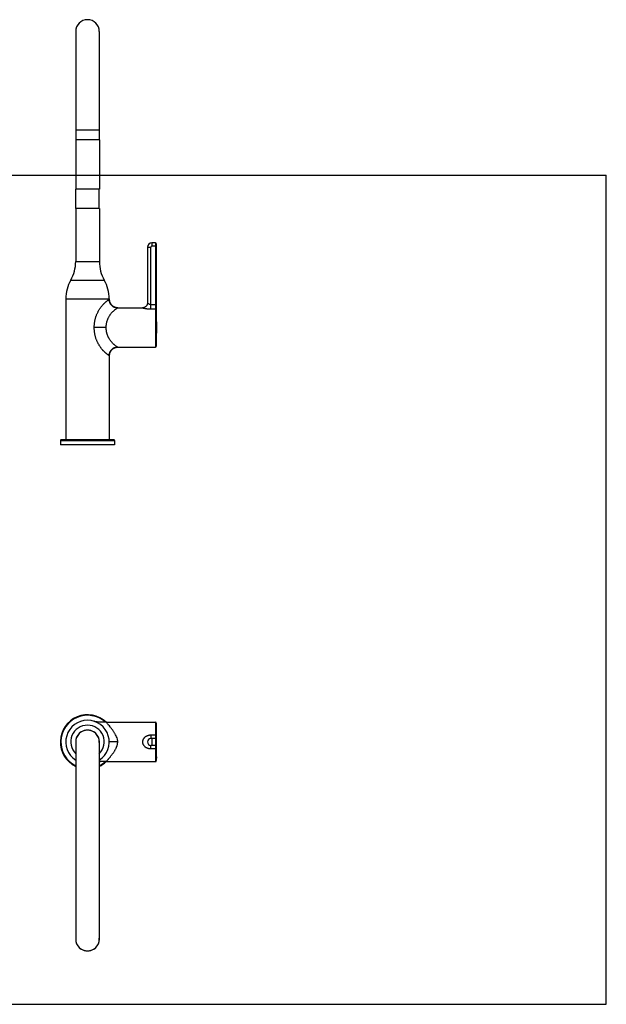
# Model space of a CAD drawing. Header units: millimetres. Extents: x 0 to 1189, y 0 to 999.
# Tile 4 of 4: x 594 to 1189, y 0 to 999. Entities that reach past the tile are written whole.
import ezdxf

# ---------------------------------------------------------------- set-up
doc = ezdxf.new("R2010")
doc.units = ezdxf.units.MM
doc.header["$LTSCALE"] = 65.395
doc.layers.get('0').update_dxf_attribs({"linetype": 'CONTINUOUS'})

msp = doc.modelspace()

# ---------------------------------------------------------------- linework, layer by layer
at = {"color": 7, "linetype": 'CONTINUOUS'}
for p, q in [((651.27, 986.82), (651.27, 876.82)), ((675.17, 986.82), (675.17, 876.82)), ((651.22, 876.82), (651.22, 826.82)), ((675.22, 876.82), (651.22, 876.82)), ((675.22, 876.82), (675.22, 826.82)), ((0, 841), (1189, 841)), ((1189, 0), (1189, 841)), ((675.22, 826.82), (651.22, 826.82)), ((651.27, 807.23), (651.27, 826.82)), ((675.17, 807.23), (675.17, 826.82)), ((651.22, 807.23), (651.22, 753.52)), ((675.22, 807.23), (651.22, 807.23)), ((675.22, 807.23), (675.22, 753.52)), ((731.96, 772.52), (728.46, 772.52)), ((732.96, 771.52), (732.96, 667.52)), ((723.96, 768.02), (723.96, 711.52)), ((641.22, 715.57), (641.22, 572.52)), ((685.22, 715.57), (685.22, 715.12)), ((693.82, 706.52), (693.61, 706.52)), ((693.82, 706.52), (718.96, 706.52)), ((722.14, 707.66), (722.02, 707.56)), ((722.26, 707.77), (722.14, 707.66)), ((722.29, 707.79), (722.26, 707.77)), ((722.38, 707.87), (722.27, 707.78)), ((732.96, 692.16), (732.98, 692.16)), ((732.98, 692.16), (732.98, 680.88)), ((732.96, 680.88), (732.98, 680.88)), ((693.82, 666.52), (731.96, 666.52)), ((685.22, 657.92), (685.22, 658.13)), ((685.22, 657.92), (685.22, 572.52)), ((635.72, 572.02), (635.72, 567.52)), ((690.22, 572.52), (636.22, 572.52)), ((690.72, 572.02), (690.72, 567.52)), ((690.72, 567.52), (635.72, 567.52)), ((670.07, 287.06), (670.06, 287.06)), ((670.09, 287.05), (670.07, 287.06)), ((682.13, 286.15), (731.96, 286.15)), ((732.96, 285.15), (732.96, 247.15)), ((732.98, 282.65), (732.96, 282.65)), ((732.96, 281.66), (732.98, 281.66)), ((732.96, 281.19), (732.98, 281.19)), ((732.98, 281.19), (732.98, 282.65)), ((651.27, 266.15), (651.27, 66.15)), ((675.17, 266.15), (675.17, 66.15)), ((731.96, 269.65), (727.46, 269.65)), ((731.96, 262.65), (727.46, 262.65)), ((732.96, 251.12), (732.98, 251.12)), ((732.96, 250.65), (732.98, 250.65)), ((732.98, 251.12), (732.98, 249.65)), ((676.22, 246.17), (676.22, 246.17)), ((682.13, 246.15), (731.96, 246.15)), ((732.96, 249.65), (732.98, 249.65)), ((0, 0), (1189, 0))]:
    msp.add_line(p, q, dxfattribs=at)
at = {"color": 9, "linetype": 'CONTINUOUS'}
for p, q in [((675.17, 886.82), (651.27, 886.82)), ((728.46, 772.52), (728.46, 769.02)), ((731.96, 772.52), (731.96, 666.52)), ((723.96, 768.02), (727.46, 768.02)), ((727.46, 705.33), (727.46, 768.02)), ((732.96, 769.02), (728.46, 769.02)), ((651.22, 753.52), (675.22, 753.52)), ((646.22, 734.55), (680.22, 734.55)), ((641.22, 715.57), (685.22, 715.57)), ((727.46, 710.03), (732.96, 710.03)), ((727.46, 705.33), (731.96, 705.33)), ((682.13, 686.52), (670.02, 686.52)), ((635.72, 572.02), (690.72, 572.02)), ((731.96, 286.15), (731.96, 246.15)), ((727.46, 272.95), (727.46, 269.65)), ((731.96, 272.95), (727.46, 272.95)), ((727.46, 259.35), (727.46, 262.65)), ((728.46, 269.65), (728.46, 262.65)), ((727.46, 259.35), (731.96, 259.35))]:
    msp.add_line(p, q, dxfattribs=at)
at = {"color": 7, "linetype": 'CONTINUOUS'}
for points in [[(685.23, 714.67), (685.22, 714.91), (685.22, 715.12)], [(693.61, 706.52), (693.37, 706.53), (693.13, 706.55), (692.89, 706.57), (692.65, 706.6), (692.41, 706.64), (692.17, 706.68), (691.93, 706.73), (691.7, 706.78), (691.46, 706.85), (691.23, 706.92), (691, 706.99), (690.77, 707.08), (690.55, 707.16), (690.32, 707.26), (690.1, 707.36), (689.89, 707.47), (689.67, 707.58), (689.46, 707.7), (689.25, 707.83), (689.05, 707.96), (688.85, 708.1), (688.65, 708.24), (688.46, 708.39), (688.27, 708.55), (688.09, 708.7), (687.91, 708.87), (687.74, 709.04), (687.57, 709.21), (687.4, 709.39), (687.24, 709.57), (687.09, 709.76), (686.94, 709.95), (686.8, 710.15), (686.66, 710.35), (686.53, 710.55), (686.4, 710.76), (686.28, 710.97), (686.17, 711.19), (686.06, 711.4), (685.96, 711.62), (685.86, 711.85), (685.77, 712.07), (685.69, 712.3), (685.62, 712.53), (685.55, 712.76), (685.48, 713), (685.43, 713.23), (685.38, 713.47), (685.33, 713.71), (685.3, 713.95), (685.27, 714.19), (685.24, 714.43), (685.23, 714.67)], [(723.55, 709.54), (723.48, 709.4), (723.42, 709.26), (723.34, 709.12), (723.26, 708.98), (723.18, 708.85), (723.09, 708.71), (723, 708.58), (722.91, 708.46), (722.81, 708.33), (722.71, 708.21), (722.6, 708.1), (722.49, 707.98), (722.38, 707.87)], [(723.96, 711.52), (723.95, 711.39), (723.95, 711.23), (723.94, 711.07), (723.92, 710.92), (723.9, 710.76), (723.87, 710.6), (723.84, 710.45), (723.8, 710.29), (723.76, 710.14), (723.72, 709.99), (723.67, 709.84), (723.61, 709.69), (723.55, 709.54)], [(720.33, 706.71), (720.18, 706.67), (720.02, 706.63), (719.87, 706.6), (719.71, 706.58), (719.56, 706.56), (719.4, 706.54), (719.24, 706.53), (719.08, 706.52), (718.96, 706.52)], [(721.21, 707.06), (721.07, 706.99), (720.93, 706.92), (720.78, 706.86), (720.63, 706.81), (720.48, 706.76), (720.33, 706.71)], [(722.02, 707.56), (721.89, 707.47), (721.76, 707.38), (721.63, 707.29), (721.49, 707.21), (721.35, 707.13), (721.21, 707.06)], [(685.22, 658.13), (685.23, 658.37), (685.24, 658.61), (685.27, 658.85), (685.3, 659.09), (685.33, 659.33), (685.38, 659.57), (685.43, 659.81), (685.48, 660.04), (685.55, 660.28), (685.62, 660.51), (685.69, 660.74), (685.77, 660.97), (685.86, 661.19), (685.96, 661.41), (686.06, 661.63), (686.17, 661.85), (686.28, 662.07), (686.4, 662.28), (686.53, 662.48), (686.66, 662.69), (686.8, 662.89), (686.94, 663.09), (687.09, 663.28), (687.25, 663.47), (687.4, 663.65), (687.57, 663.83), (687.74, 664), (687.91, 664.17), (688.09, 664.34), (688.27, 664.49), (688.46, 664.65), (688.65, 664.8), (688.85, 664.94), (689.05, 665.08), (689.26, 665.21), (689.46, 665.34), (689.67, 665.46), (689.89, 665.57), (690.11, 665.68), (690.33, 665.78), (690.55, 665.87), (690.77, 665.96), (691, 666.05), (691.23, 666.12), (691.47, 666.19), (691.7, 666.25), (691.94, 666.31), (692.17, 666.36), (692.41, 666.4), (692.65, 666.44), (692.89, 666.47), (693.13, 666.49), (693.37, 666.51)], [(693.37, 666.51), (693.62, 666.52), (693.82, 666.52)], [(675.17, 246.12), (675.26, 246.13), (675.77, 246.16), (676.22, 246.17)]]:
    msp.add_lwpolyline(points, dxfattribs=at)
for centre, radius, start, end in [((663.22, 986.82), 11.95, 0, 180), ((728.46, 768.02), 4.5, 90, 180), ((731.96, 771.52), 1, 0, 90), ((612.72, 753.52), 38.5, 330.47373, 360), ((713.72, 753.52), 38.5, 180, 209.52627), ((679.72, 715.57), 38.5, 150.47373, 180), ((646.72, 715.57), 38.5, 0, 29.52627), ((693.74, 715.12), 8.53, 180.00068, 181.71672), ((693.82, 715.12), 8.6, 181.7005, 268.3037), ((693.82, 715.04), 8.53, 268.28752, 269.99933), ((693.82, 657.92), 8.6, 91.6846, 178.29998), ((693.82, 657.99), 8.52, 90.00066, 91.7007), ((731.96, 667.52), 1, 270, 360), ((693.74, 657.92), 8.53, 178.28377, 179.99933), ((636.22, 572.02), 0.5, 90, 180), ((690.22, 572.02), 0.5, 0, 90), ((663.22, 266.15), 27.5, 46.66099, 244.24271), ((663.22, 266.15), 22, 302.90275, 237.09725), ((674.8, 301.8), 15.48, 251.99449, 252.14378), ((731.96, 285.15), 1, 0, 90), ((663.22, 266.15), 12, 354.82117, 185.17883), ((663.22, 266.15), 11.95, 0, 180), ((727.46, 266.15), 3.5, 90, 270), ((731.96, 268.65), 1, 0, 90), ((731.96, 263.65), 1, 270, 360), ((677.26, 211.07), 35.12, 92.113, 93.40978), ((663.22, 266.15), 27.5, 295.75729, 313.33796), ((677.45, 206.19), 40, 91.76315, 92.13139), ((731.96, 247.15), 1, 270, 360), ((663.22, 66.15), 12, 174.82117, 5.17883), ((663.22, 66.15), 11.95, 180, 360)]:
    msp.add_arc(centre, radius, start, end, dxfattribs=at)
at = {"color": 9, "linetype": 'CONTINUOUS'}
for centre, radius, start, end in [((728.46, 768.02), 1, 90, 180), ((663.22, 266.15), 27, 47.7828, 243.72925), ((663.22, 266.15), 17, 314.66875, 225.33125), ((663.22, 266.15), 27, 296.27075, 312.21614)]:
    msp.add_arc(centre, radius, start, end, dxfattribs=at)
for points, knots in [([(670.02, 686.52), (670.02, 687), (670.04, 687.95), (670.12, 689.37), (670.27, 690.77), (670.47, 692.16), (670.72, 693.54), (671.03, 694.91), (671.39, 696.26), (671.8, 697.56), (672.25, 698.81), (672.73, 700.03), (673.26, 701.22), (673.84, 702.39), (674.45, 703.53), (675.08, 704.62), (675.73, 705.64), (676.38, 706.59), (677.04, 707.47), (677.69, 708.29), (678.34, 709.06), (678.97, 709.78), (679.58, 710.43), (680.18, 711.04), (680.75, 711.59), (681.31, 712.1), (681.83, 712.56), (682.33, 712.98), (682.8, 713.36), (683.23, 713.7), (683.63, 714), (683.98, 714.27), (684.3, 714.49), (684.57, 714.68), (684.79, 714.84), (684.97, 714.96), (685.1, 715.04), (685.17, 715.09), (685.21, 715.11), (685.22, 715.12)], [0, 0, 0, 0, 0.042475, 0.084544, 0.126334, 0.167951, 0.20953, 0.251287, 0.292833, 0.33327, 0.372556, 0.411231, 0.449824, 0.488592, 0.527032, 0.564488, 0.600365, 0.634486, 0.666985, 0.698078, 0.727849, 0.756201, 0.782939, 0.808047, 0.831644, 0.853801, 0.874601, 0.893987, 0.911873, 0.928203, 0.942958, 0.956109, 0.967617, 0.977437, 0.98553, 0.991859, 0.996388, 0.9991, 1, 1, 1, 1]), ([(723.96, 711.52), (723.96, 711.52), (723.97, 711.51), (724, 711.49), (724.04, 711.45), (724.11, 711.4), (724.19, 711.33), (724.3, 711.24), (724.44, 711.15), (724.6, 711.03), (724.78, 710.91), (724.99, 710.78), (725.22, 710.65), (725.46, 710.52), (725.71, 710.41), (725.96, 710.3), (726.22, 710.22), (726.47, 710.15), (726.72, 710.09), (726.97, 710.06), (727.22, 710.03), (727.38, 710.03), (727.46, 710.03)], [0, 0, 0, 0, 0.002869, 0.011615, 0.026534, 0.047933, 0.076131, 0.111516, 0.154421, 0.204918, 0.262613, 0.32647, 0.394806, 0.465738, 0.537286, 0.60805, 0.677499, 0.745309, 0.811367, 0.875713, 0.938504, 1, 1, 1, 1]), ([(682.13, 686.52), (682.13, 686.82), (682.14, 687.43), (682.2, 688.34), (682.29, 689.25), (682.42, 690.16), (682.59, 691.08), (682.8, 692), (683.05, 692.92), (683.34, 693.83), (683.67, 694.75), (684.05, 695.67), (684.48, 696.59), (684.96, 697.5), (685.48, 698.4), (686.04, 699.29), (686.65, 700.15), (687.3, 700.98), (687.98, 701.78), (688.68, 702.53), (689.39, 703.22), (690.08, 703.85), (690.73, 704.4), (691.33, 704.86), (691.86, 705.26), (692.32, 705.58), (692.7, 705.83), (693.02, 706.04), (693.27, 706.2), (693.48, 706.32), (693.62, 706.4), (693.74, 706.47), (693.77, 706.49), (693.82, 706.52), (693.82, 706.52)], [0, 0, 0, 0, 0.037353, 0.074875, 0.112667, 0.150802, 0.189271, 0.228027, 0.267121, 0.306756, 0.347096, 0.388198, 0.429975, 0.472316, 0.515154, 0.558449, 0.602098, 0.64579, 0.689152, 0.731701, 0.772695, 0.811314, 0.846743, 0.878196, 0.905352, 0.928274, 0.947189, 0.962572, 0.974887, 0.984461, 0.991548, 0.996381, 0.999152, 1, 1, 1, 1]), ([(718.96, 706.52), (718.96, 706.52), (718.98, 706.51), (719.03, 706.5), (719.11, 706.48), (719.23, 706.45), (719.37, 706.41), (719.56, 706.36), (719.78, 706.3), (720.04, 706.24), (720.34, 706.17), (720.68, 706.09), (721.07, 706.01), (721.49, 705.92), (721.96, 705.83), (722.47, 705.74), (723.01, 705.66), (723.58, 705.58), (724.18, 705.51), (724.81, 705.44), (725.45, 705.39), (726.11, 705.36), (726.78, 705.33), (727.23, 705.33), (727.46, 705.33)], [0, 0, 0, 0, 0.001929, 0.007691, 0.01737, 0.031071, 0.048851, 0.070966, 0.097529, 0.128607, 0.164515, 0.205308, 0.250869, 0.301425, 0.35668, 0.416251, 0.4802, 0.547755, 0.618306, 0.69148, 0.766905, 0.843536, 0.921203, 1, 1, 1, 1]), ([(732.96, 704.39), (732.96, 704.42), (732.95, 704.49), (732.93, 704.6), (732.9, 704.7), (732.86, 704.8), (732.8, 704.89), (732.74, 704.97), (732.66, 705.05), (732.58, 705.12), (732.49, 705.19), (732.39, 705.24), (732.29, 705.28), (732.18, 705.31), (732.07, 705.32), (731.99, 705.33), (731.96, 705.33)], [0, 0, 0, 0, 0.069233, 0.13858, 0.208145, 0.278023, 0.348293, 0.419011, 0.490211, 0.561901, 0.634067, 0.706668, 0.779647, 0.852924, 0.926409, 1, 1, 1, 1]), ([(685.22, 657.92), (685.21, 657.92), (685.18, 657.94), (685.12, 657.98), (685.02, 658.05), (684.88, 658.14), (684.71, 658.26), (684.49, 658.41), (684.23, 658.59), (683.92, 658.82), (683.56, 659.08), (683.16, 659.39), (682.71, 659.74), (682.24, 660.13), (681.74, 660.56), (681.2, 661.03), (680.64, 661.55), (680.06, 662.11), (679.48, 662.71), (678.9, 663.34), (678.32, 663.99), (677.74, 664.68), (677.15, 665.42), (676.56, 666.21), (675.98, 667.04), (675.41, 667.9), (674.86, 668.8), (674.32, 669.75), (673.78, 670.76), (673.26, 671.83), (672.75, 672.98), (672.26, 674.19), (671.8, 675.47), (671.39, 676.78), (671.03, 678.13), (670.72, 679.5), (670.47, 680.88), (670.27, 682.27), (670.12, 683.68), (670.04, 685.09), (670.02, 686.04), (670.02, 686.52)], [0, 0, 0, 0, 0.000707, 0.002863, 0.006459, 0.011407, 0.01765, 0.025307, 0.034622, 0.04593, 0.059324, 0.074598, 0.091394, 0.109485, 0.128985, 0.150091, 0.172903, 0.197068, 0.222038, 0.247295, 0.272935, 0.299434, 0.327438, 0.356964, 0.387083, 0.417515, 0.448676, 0.480946, 0.514634, 0.550026, 0.587322, 0.62626, 0.666446, 0.707483, 0.748984, 0.790612, 0.832209, 0.87383, 0.915569, 0.95757, 1, 1, 1, 1]), ([(693.82, 666.52), (693.81, 666.52), (693.79, 666.54), (693.73, 666.57), (693.63, 666.63), (693.49, 666.71), (693.29, 666.83), (693.03, 666.99), (692.72, 667.19), (692.34, 667.45), (691.89, 667.77), (691.36, 668.15), (690.78, 668.61), (690.13, 669.14), (689.45, 669.75), (688.75, 670.44), (688.05, 671.19), (687.36, 671.98), (686.71, 672.81), (686.1, 673.68), (685.53, 674.56), (685, 675.45), (684.53, 676.35), (684.1, 677.27), (683.71, 678.19), (683.37, 679.11), (683.07, 680.04), (682.81, 680.96), (682.64, 681.9), (682.3, 682.79), (682.34, 683.74), (682.19, 684.66), (682.15, 685.59), (682.13, 686.21), (682.13, 686.52)], [0, 0, 0, 0, 0.000857, 0.003487, 0.008081, 0.014968, 0.024423, 0.036723, 0.052117, 0.070843, 0.093381, 0.120023, 0.150851, 0.185662, 0.223629, 0.264075, 0.306546, 0.350108, 0.393904, 0.43755, 0.480699, 0.523351, 0.56548, 0.607158, 0.648322, 0.688916, 0.728943, 0.768457, 0.807557, 0.846537, 0.885229, 0.92356, 0.961789, 1, 1, 1, 1]), ([(693.82, 266.15), (693.82, 266.79), (693.71, 268.15), (693.17, 270.23), (692.28, 272.41), (691.06, 274.66), (689.56, 276.94), (687.91, 279.24), (686.22, 281.34), (684.77, 283.12), (683.62, 284.44), (682.85, 285.34), (682.39, 285.87), (682.18, 286.1), (682.13, 286.15)], [0, 0, 0, 0, 0.081418, 0.172023, 0.271905, 0.380174, 0.496354, 0.619091, 0.739859, 0.838293, 0.911436, 0.961193, 0.990435, 1, 1, 1, 1]), ([(722.72, 271.8), (722.54, 271.7), (722.21, 271.51), (721.74, 271.19), (721.3, 270.85), (720.91, 270.5), (720.55, 270.13), (720.23, 269.75), (719.95, 269.36), (719.71, 268.96), (719.5, 268.57), (719.33, 268.17), (719.19, 267.76), (719.09, 267.36), (719.01, 266.96), (718.97, 266.56), (718.96, 266.29), (718.96, 266.15)], [0, 0, 0, 0, 0.082053, 0.162042, 0.239627, 0.314292, 0.386312, 0.455953, 0.522981, 0.587681, 0.650593, 0.711599, 0.770975, 0.829348, 0.886647, 0.943394, 1, 1, 1, 1]), ([(727.46, 272.95), (727.24, 272.95), (726.82, 272.94), (726.2, 272.88), (725.57, 272.79), (724.96, 272.66), (724.37, 272.49), (723.79, 272.3), (723.24, 272.06), (722.89, 271.89), (722.72, 271.8)], [0, 0, 0, 0, 0.12827, 0.2564, 0.383977, 0.510612, 0.63593, 0.759562, 0.881066, 1, 1, 1, 1]), ([(732.96, 272.61), (732.96, 272.62), (732.95, 272.65), (732.93, 272.69), (732.9, 272.73), (732.85, 272.76), (732.8, 272.79), (732.74, 272.83), (732.66, 272.85), (732.58, 272.88), (732.49, 272.9), (732.39, 272.92), (732.28, 272.93), (732.18, 272.94), (732.07, 272.95), (731.99, 272.95), (731.96, 272.95)], [0, 0, 0, 0, 0.034551, 0.072181, 0.115184, 0.164902, 0.221933, 0.286371, 0.357965, 0.436223, 0.520472, 0.609901, 0.703594, 0.800552, 0.899719, 1, 1, 1, 1]), ([(682.13, 246.15), (682.14, 246.16), (682.16, 246.19), (682.22, 246.25), (682.31, 246.35), (682.44, 246.5), (682.61, 246.69), (682.82, 246.93), (683.07, 247.22), (683.36, 247.55), (683.69, 247.94), (684.07, 248.38), (684.5, 248.89), (684.98, 249.45), (685.5, 250.08), (686.07, 250.77), (686.68, 251.53), (687.33, 252.35), (688.01, 253.24), (688.71, 254.18), (689.41, 255.17), (690.1, 256.18), (690.76, 257.2), (691.35, 258.21), (691.88, 259.18), (692.34, 260.11), (692.72, 260.99), (693.04, 261.82), (693.3, 262.62), (693.5, 263.38), (693.64, 264.11), (693.75, 264.81), (693.81, 265.49), (693.82, 265.93), (693.82, 266.15)], [0, 0, 0, 0, 0.001153, 0.004664, 0.010565, 0.018909, 0.029743, 0.043113, 0.059098, 0.077846, 0.09954, 0.124343, 0.152324, 0.183523, 0.21801, 0.255872, 0.297145, 0.341654, 0.389119, 0.439098, 0.490774, 0.543101, 0.594888, 0.644736, 0.691752, 0.735571, 0.776057, 0.813633, 0.848847, 0.882057, 0.913492, 0.943423, 0.972151, 1, 1, 1, 1]), ([(693.82, 266.15), (692.72, 266.15), (690.69, 266.15), (688.04, 266.15), (686.27, 266.15), (685.43, 266.15), (685.22, 266.15)], [0, 0, 0, 0, 0.382684, 0.707107, 0.923879, 1, 1, 1, 1]), ([(718.96, 266.15), (718.96, 266.01), (718.97, 265.73), (719.01, 265.32), (719.1, 264.9), (719.21, 264.48), (719.36, 264.07), (719.54, 263.65), (719.77, 263.24), (720.03, 262.84), (720.33, 262.44), (720.67, 262.05), (721.06, 261.67), (721.48, 261.31), (721.95, 260.96), (722.46, 260.64), (723, 260.35), (723.57, 260.09), (724.18, 259.87), (724.8, 259.68), (725.45, 259.54), (726.11, 259.43), (726.78, 259.37), (727.23, 259.35), (727.46, 259.35)], [0, 0, 0, 0, 0.034626, 0.069346, 0.10446, 0.140243, 0.176703, 0.214248, 0.252973, 0.2929, 0.334398, 0.377517, 0.422162, 0.468617, 0.516714, 0.566257, 0.617458, 0.669883, 0.723269, 0.777539, 0.832631, 0.887986, 0.943688, 1, 1, 1, 1]), ([(732.96, 259.69), (732.96, 259.68), (732.95, 259.65), (732.93, 259.61), (732.9, 259.58), (732.85, 259.54), (732.8, 259.51), (732.74, 259.48), (732.66, 259.45), (732.58, 259.42), (732.49, 259.4), (732.39, 259.38), (732.28, 259.37), (732.18, 259.36), (732.07, 259.35), (731.99, 259.35), (731.96, 259.35)], [0, 0, 0, 0, 0.034551, 0.072181, 0.115184, 0.164902, 0.221933, 0.286371, 0.357965, 0.436223, 0.520472, 0.609901, 0.703594, 0.800552, 0.899719, 1, 1, 1, 1])]:
    msp.add_open_spline(points, degree=3, knots=knots, dxfattribs=at)
at = {"color": 7, "linetype": 'CONTINUOUS'}
for points, knots in [([(682.13, 286.15), (681.14, 286.15), (679.13, 286.11), (676.07, 286.1), (673.04, 286.32), (671.05, 286.74), (670.09, 287.05)], [0, 0, 0, 0, 0.251531, 0.503061, 0.754592, 1, 1, 1, 1]), ([(682.13, 246.15), (681.14, 246.15), (679.18, 246.19), (677.19, 246.2), (676.22, 246.17)], [0, 0, 0, 0, 0.512397, 1, 1, 1, 1])]:
    msp.add_open_spline(points, degree=3, knots=knots, dxfattribs=at)

doc.saveas('drawing.dxf')
